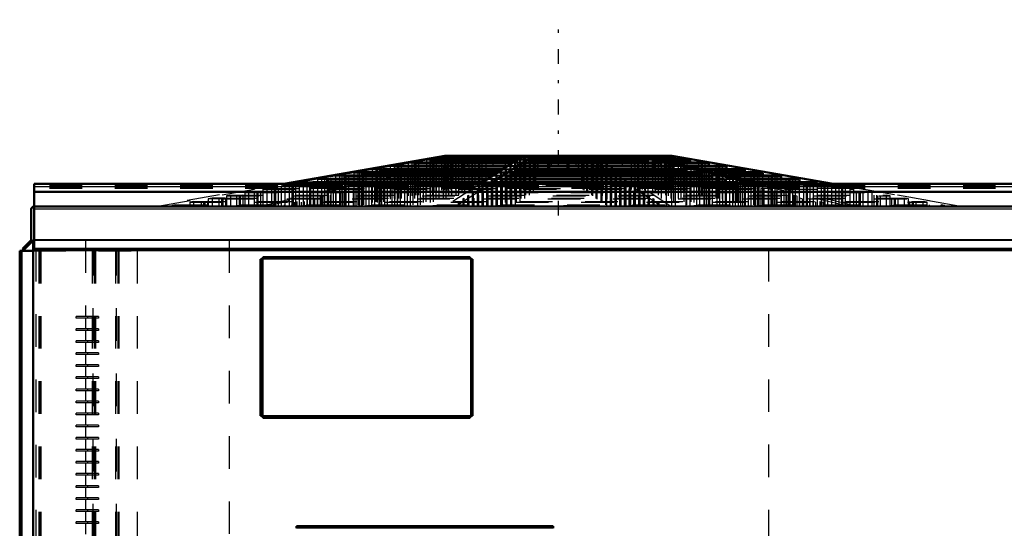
# Model space of a CAD drawing. Header units: inches. Extents: x -30.4 to 30.2, y -6.6 to 60.3.
# Tile 3 of 4: x -30.2 to 0, y 44.7 to 60.3. Entities that reach past the tile are written whole.
import ezdxf

# ---------------------------------------------------------------- set-up
doc = ezdxf.new("R2010")
doc.units = ezdxf.units.IN
doc.header["$MEASUREMENT"] = 0
doc.linetypes.add('Center', pattern=[1.5, 0.45, -0.5, 0.05, -0.5])
doc.linetypes.add('Dashed', pattern=[2, 1, -1])
for name, color, linetype, lineweight in [('AM_0', 7, 'Continuous', 50), ('AM_4', 3, 'Continuous', 25), ('AM_7', 7, 'Center', 25), ('AM_9', 6, 'Dashed', 25)]:
    doc.layers.add(name, color=color, linetype=linetype, lineweight=lineweight)

msp = doc.modelspace()

# ---------------------------------------------------------------- linework, layer by layer
at = {"layer": 'AM_0'}
for p, q in [((-17.147, 56.158), (-22.088, 55.3)), ((-22.007, 55.3), (-17.066, 56.158)), ((-10.189, 56.158), (-17.147, 56.158)), ((-16.824, 56.158), (-16.824, 56.129)), ((-14.74, 56.158), (-16.065, 55.3)), ((-15.762, 55.3), (-14.438, 56.158)), ((-14.373, 56.158), (-14.373, 56.129)), ((-11.439, 56.158), (-11.439, 56.129)), ((-11.262, 56.158), (-7.644, 55.3)), ((-7.423, 55.3), (-11.04, 56.158)), ((-10.355, 56.129), (-10.355, 56.158)), ((-10.189, 56.158), (-5.248, 55.3)), ((-18.489, 55.851), (-18.605, 55.829)), ((-18.489, 55.851), (-15.215, 55.851)), ((-17.96, 55.948), (-18.076, 55.927)), ((-18.076, 55.927), (-18.076, 55.851)), ((-18.076, 55.927), (-15.1, 55.927)), ((-17.96, 55.948), (-15.067, 55.948)), ((-17.41, 56.05), (-17.526, 56.028)), ((-17.526, 56.028), (-17.526, 55.948)), ((-17.526, 56.028), (-14.942, 56.028)), ((-17.41, 56.05), (-14.912, 56.05)), ((-16.98, 56.129), (-17.087, 56.109)), ((-17.087, 56.109), (-14.816, 56.109)), ((-17.087, 56.109), (-17.087, 56.05)), ((-16.98, 56.129), (-14.785, 56.129)), ((-14.819, 55.851), (-14.85, 55.829)), ((-14.819, 55.851), (-10.22, 55.851)), ((-14.678, 55.948), (-14.709, 55.927)), ((-14.709, 55.927), (-10.522, 55.927)), ((-14.709, 55.927), (-14.709, 55.851)), ((-14.678, 55.948), (-10.607, 55.948)), ((-14.53, 56.05), (-14.561, 56.028)), ((-14.561, 56.028), (-10.925, 56.028)), ((-14.561, 56.028), (-14.561, 55.948)), ((-14.53, 56.05), (-11.01, 56.05)), ((-14.415, 56.129), (-14.444, 56.109)), ((-14.444, 56.109), (-11.246, 56.109)), ((-14.444, 56.109), (-14.444, 56.05)), ((-14.415, 56.129), (-11.325, 56.129)), ((-11.246, 56.109), (-11.325, 56.129)), ((-11.246, 56.109), (-11.246, 56.05)), ((-10.925, 56.028), (-11.01, 56.05)), ((-10.925, 56.028), (-10.925, 55.948)), ((-10.915, 56.129), (-10.194, 56.129)), ((-10.818, 56.109), (-10.083, 56.109)), ((-10.522, 55.927), (-10.607, 55.948)), ((-10.567, 56.05), (-9.749, 56.05)), ((-10.522, 55.927), (-10.522, 55.851)), ((-10.477, 56.028), (-9.629, 56.028)), ((-10.135, 55.829), (-10.22, 55.851)), ((-10.083, 56.109), (-10.194, 56.129)), ((-10.139, 55.948), (-9.18, 55.948)), ((-10.083, 56.05), (-10.083, 56.109)), ((-10.049, 55.927), (-9.06, 55.927)), ((-9.629, 56.028), (-9.749, 56.05)), ((-9.727, 55.851), (-8.633, 55.851)), ((-9.629, 55.948), (-9.629, 56.028)), ((-9.06, 55.927), (-9.18, 55.948)), ((-9.06, 55.851), (-9.06, 55.927)), ((-8.513, 55.829), (-8.633, 55.851)), ((-20.105, 55.552), (-20.221, 55.531)), ((-20.105, 55.552), (-15.675, 55.552)), ((-19.566, 55.652), (-19.682, 55.63)), ((-19.682, 55.63), (-19.682, 55.552)), ((-19.682, 55.63), (-15.557, 55.63)), ((-19.566, 55.652), (-15.524, 55.652)), ((-19.027, 55.751), (-19.144, 55.73)), ((-19.144, 55.73), (-19.144, 55.652)), ((-19.144, 55.73), (-15.403, 55.73)), ((-19.027, 55.751), (-15.369, 55.751)), ((-18.605, 55.829), (-18.605, 55.751)), ((-18.605, 55.829), (-15.248, 55.829)), ((-15.253, 55.552), (-15.284, 55.531)), ((-15.253, 55.552), (-9.037, 55.552)), ((-15.108, 55.652), (-15.139, 55.63)), ((-15.139, 55.63), (-9.346, 55.63)), ((-15.139, 55.63), (-15.139, 55.552)), ((-15.108, 55.652), (-9.431, 55.652)), ((-14.964, 55.751), (-14.995, 55.73)), ((-14.995, 55.73), (-9.74, 55.73)), ((-14.995, 55.73), (-14.995, 55.652)), ((-14.964, 55.751), (-9.826, 55.751)), ((-14.85, 55.829), (-10.135, 55.829)), ((-14.85, 55.829), (-14.85, 55.751)), ((-10.135, 55.829), (-10.135, 55.751)), ((-9.74, 55.73), (-9.826, 55.751)), ((-9.74, 55.73), (-9.74, 55.652)), ((-9.637, 55.829), (-8.513, 55.829)), ((-9.346, 55.63), (-9.431, 55.652)), ((-9.346, 55.63), (-9.346, 55.552)), ((-9.295, 55.751), (-8.076, 55.751)), ((-9.217, 55.73), (-7.955, 55.73)), ((-8.952, 55.531), (-9.037, 55.552)), ((-8.889, 55.652), (-7.518, 55.652)), ((-8.798, 55.63), (-7.398, 55.63)), ((-8.513, 55.751), (-8.513, 55.829)), ((-8.469, 55.552), (-6.96, 55.552)), ((-7.955, 55.73), (-8.076, 55.751)), ((-7.955, 55.652), (-7.955, 55.73)), ((-7.398, 55.63), (-7.518, 55.652)), ((-7.398, 55.552), (-7.398, 55.63)), ((-6.84, 55.531), (-6.96, 55.552)), ((29.735, 55.3), (-29.735, 55.3)), ((-29.735, 55.3), (-29.735, 53.271)), ((-21.182, 55.353), (-21.298, 55.332)), ((-21.298, 55.332), (-21.298, 55.3)), ((-21.298, 55.332), (-16.017, 55.332)), ((-21.182, 55.353), (-15.984, 55.353)), ((-20.644, 55.453), (-20.76, 55.431)), ((-20.76, 55.431), (-20.76, 55.353)), ((-20.76, 55.431), (-15.863, 55.431)), ((-20.644, 55.453), (-15.83, 55.453)), ((-20.221, 55.531), (-20.221, 55.453)), ((-20.221, 55.531), (-15.709, 55.531)), ((-15.541, 55.353), (-15.572, 55.332)), ((-15.572, 55.332), (-8.163, 55.332)), ((-15.572, 55.332), (-15.572, 55.3)), ((-15.541, 55.353), (-8.248, 55.353)), ((-15.397, 55.453), (-15.428, 55.431)), ((-15.428, 55.431), (-8.557, 55.431)), ((-15.428, 55.431), (-15.428, 55.353)), ((-15.397, 55.453), (-8.642, 55.453)), ((-15.284, 55.531), (-8.952, 55.531)), ((-15.284, 55.531), (-15.284, 55.453)), ((-8.952, 55.531), (-8.952, 55.453)), ((-8.557, 55.431), (-8.642, 55.453)), ((-8.557, 55.431), (-8.557, 55.353)), ((-8.379, 55.531), (-6.84, 55.531)), ((-8.163, 55.332), (-8.248, 55.353)), ((-8.163, 55.332), (-8.163, 55.3)), ((-8.049, 55.453), (-6.402, 55.453)), ((-7.959, 55.431), (-6.282, 55.431)), ((-7.63, 55.353), (-5.845, 55.353)), ((-7.54, 55.332), (-5.725, 55.332)), ((-6.84, 55.453), (-6.84, 55.531)), ((-6.282, 55.431), (-6.402, 55.453)), ((-6.282, 55.353), (-6.282, 55.431)), ((-5.725, 55.332), (-5.845, 55.353)), ((-5.725, 55.3), (-5.725, 55.332)), ((29.735, 55.05), (-29.735, 55.05)), ((-29.828, 54.52), (-29.828, 53.587)), ((-29.764, 54.6), (29.764, 54.6)), ((-29.764, 54.6), (-29.764, 54.598)), ((-29.837, 53.563), (-30.096, 53.304)), ((-30.064, 53.271), (-29.762, 53.573)), ((-29.764, 53.572), (-29.764, 4.492)), ((-29.762, 53.573), (-29.735, 53.573)), ((-30.181, 53.25), (-30.181, 28.425)), ((-30.181, 53.25), (-29.764, 53.25)), ((-30.147, 53.25), (-30.147, 28.425)), ((-30.096, 53.304), (-30.064, 53.271)), ((29.735, 53.304), (-29.735, 53.304)), ((29.735, 53.271), (-29.735, 53.271)), ((-22.733, 52.986), (-22.8, 52.986)), ((-22.8, 52.986), (-22.8, 48.194)), ((-22.766, 52.986), (-22.766, 48.194)), ((-16.368, 53.054), (-22.732, 53.054)), ((-22.732, 53.054), (-22.732, 52.986)), ((-16.368, 53.02), (-22.732, 53.02)), ((-16.368, 53.054), (-16.368, 52.986)), ((-16.3, 52.986), (-16.367, 52.986)), ((-16.334, 52.986), (-16.334, 48.194)), ((-16.3, 52.986), (-16.3, 48.194)), ((-22.733, 48.194), (-22.8, 48.194)), ((-22.732, 48.127), (-22.732, 48.194)), ((-16.368, 48.161), (-22.732, 48.161)), ((-16.368, 48.127), (-22.732, 48.127)), ((-16.368, 48.127), (-16.368, 48.194)), ((-16.3, 48.194), (-16.367, 48.194)), ((-21.692, 44.748), (-21.692, 44.815)), ((-13.828, 44.815), (-21.692, 44.815)), ((-13.828, 44.781), (-21.692, 44.781)), ((-13.828, 44.748), (-13.828, 44.815))]:
    msp.add_line(p, q, dxfattribs=at)
for centre, radius, start, end in [((-29.747, 54.52), 0.08, 90, 180), ((-29.861, 53.587), 0.034, 315, 0)]:
    msp.add_arc(centre, radius, start, end, dxfattribs=at)
at = {"layer": 'AM_4'}
for p, q in [((29.735, 55.21), (-29.735, 55.21)), ((29.735, 54.52), (-29.735, 54.52)), ((29.735, 53.587), (-29.735, 53.587)), ((29.735, 53.563), (-29.735, 53.563)), ((-30.113, 53.25), (-30.113, 28.425)), ((-22.733, 52.986), (-22.733, 48.194)), ((-16.368, 52.987), (-22.732, 52.987)), ((-16.367, 52.986), (-16.367, 48.194)), ((-16.368, 48.194), (-22.732, 48.194)), ((-13.828, 44.748), (-21.692, 44.748))]:
    msp.add_line(p, q, dxfattribs=at)
at = {"layer": 'AM_7'}
msp.add_line((-13.668, 54.327), (-13.668, 60.326), dxfattribs=at)
at = {"layer": 'AM_9'}
for p, q in [((-22.794, 54.617), (-16.296, 56.158)), ((-16.074, 56.158), (-22.572, 54.617)), ((-16.98, 56.158), (-16.98, 54.6)), ((-16.905, 56.158), (-16.905, 54.6)), ((-16.633, 55.66), (-16.633, 56.158)), ((-16.609, 55.66), (-16.609, 56.158)), ((-16.572, 55.66), (-16.572, 56.158)), ((-16.549, 55.66), (-16.549, 56.158)), ((-16.46, 56.158), (-16.46, 55.818)), ((-16.118, 56.158), (-16.118, 54.6)), ((-16.085, 55.818), (-16.085, 56.158)), ((-15.897, 56.158), (-15.897, 54.6)), ((-15.665, 55.818), (-15.665, 56.158)), ((-15.29, 55.818), (-15.29, 56.158)), ((-14.982, 55.66), (-14.982, 56.158)), ((-14.971, 55.66), (-14.971, 56.158)), ((-14.922, 55.66), (-14.922, 56.158)), ((-14.912, 55.66), (-14.912, 56.158)), ((-14.676, 56.158), (-14.676, 54.6)), ((-14.401, 55.66), (-14.401, 56.158)), ((-14.386, 55.66), (-14.386, 56.158)), ((-14.298, 55.66), (-14.298, 56.158)), ((-14.285, 55.66), (-14.285, 56.158)), ((-13.993, 55.66), (-13.993, 56.158)), ((-13.978, 55.66), (-13.978, 56.158)), ((-13.947, 55.66), (-13.947, 56.158)), ((-13.935, 55.66), (-13.935, 56.158)), ((-13.875, 55.818), (-13.875, 56.158)), ((-13.401, 55.66), (-13.401, 56.158)), ((-13.389, 55.66), (-13.389, 56.158)), ((-13.358, 55.66), (-13.358, 56.158)), ((-13.343, 55.66), (-13.343, 56.158)), ((-13.125, 55.818), (-13.125, 56.158)), ((-13.051, 55.66), (-13.051, 56.158)), ((-13.038, 55.66), (-13.038, 56.158)), ((-12.963, 56.158), (-12.963, 54.6)), ((-12.95, 55.66), (-12.95, 56.158)), ((-12.935, 55.66), (-12.935, 56.158)), ((-10.519, 54.617), (-12.898, 56.158)), ((-12.66, 56.158), (-12.66, 54.6)), ((-12.596, 56.158), (-10.217, 54.617)), ((-12.424, 55.66), (-12.424, 56.158)), ((-12.414, 55.66), (-12.414, 56.158)), ((-12.365, 55.66), (-12.365, 56.158)), ((-12.354, 55.66), (-12.354, 56.158)), ((-11.71, 56.158), (-11.71, 55.818)), ((-11.335, 55.818), (-11.335, 56.158)), ((-11.218, 56.158), (-11.218, 54.6)), ((-10.915, 55.818), (-10.915, 56.158)), ((-10.787, 55.66), (-10.787, 56.158)), ((-10.764, 55.66), (-10.764, 56.158)), ((-10.727, 55.66), (-10.727, 56.158)), ((-10.703, 55.66), (-10.703, 56.158)), ((-10.54, 55.818), (-10.54, 56.158)), ((-10.512, 56.158), (-10.512, 54.6)), ((-10.431, 56.158), (-10.431, 54.6)), ((-1.394, 54.617), (-10.27, 56.158)), ((-18.703, 55.851), (-18.823, 55.829)), ((-18.703, 55.851), (-18.703, 54.6)), ((-18.489, 55.851), (-18.703, 55.851)), ((-18.686, 55.829), (-18.57, 55.851)), ((-18.57, 55.851), (-18.57, 54.6)), ((-18.489, 55.851), (-18.489, 54.6)), ((-18.156, 55.948), (-18.276, 55.927)), ((-18.276, 55.927), (-18.276, 54.6)), ((-18.076, 55.927), (-18.276, 55.927)), ((-18.157, 55.927), (-18.041, 55.948)), ((-18.157, 55.927), (-18.157, 54.6)), ((-18.156, 55.948), (-18.156, 54.6)), ((-17.96, 55.948), (-18.156, 55.948)), ((-18.076, 55.851), (-18.076, 54.6)), ((-18.041, 55.948), (-18.041, 54.6)), ((-17.96, 55.948), (-17.96, 54.6)), ((-17.587, 56.05), (-17.707, 56.028)), ((-17.526, 56.028), (-17.707, 56.028)), ((-17.707, 56.028), (-17.707, 54.6)), ((-17.607, 56.028), (-17.491, 56.05)), ((-17.607, 56.028), (-17.607, 54.6)), ((-17.587, 56.05), (-17.587, 54.6)), ((-17.41, 56.05), (-17.587, 56.05)), ((-17.526, 55.948), (-17.526, 54.6)), ((-17.491, 56.05), (-17.491, 54.6)), ((-17.41, 56.05), (-17.41, 54.6)), ((-17.337, 55.851), (-17.337, 54.6)), ((-17.142, 56.129), (-17.253, 56.109)), ((-17.253, 56.109), (-17.253, 54.6)), ((-17.087, 56.109), (-17.253, 56.109)), ((-17.168, 56.109), (-17.061, 56.129)), ((-17.168, 56.109), (-17.168, 54.6)), ((-17.142, 56.129), (-17.142, 54.6)), ((-16.98, 56.129), (-17.142, 56.129)), ((-17.116, 55.851), (-17.116, 54.6)), ((-17.087, 56.05), (-17.087, 54.6)), ((-17.061, 56.129), (-17.061, 54.6)), ((-17.035, 55.927), (-17.035, 54.6)), ((-16.98, 56.129), (-16.98, 54.6)), ((-16.95, 55.948), (-16.95, 54.6)), ((-16.824, 56.129), (-16.824, 54.6)), ((-16.814, 55.927), (-16.814, 54.6)), ((-16.729, 55.948), (-16.729, 54.6)), ((-16.633, 56.028), (-16.633, 54.6)), ((-16.548, 56.05), (-16.548, 54.6)), ((-16.411, 56.028), (-16.411, 54.6)), ((-16.326, 56.05), (-16.326, 54.6)), ((-16.311, 56.109), (-16.311, 54.6)), ((-16.233, 56.129), (-16.233, 54.6)), ((-16.09, 56.109), (-16.09, 54.6)), ((-16.011, 56.129), (-16.011, 54.6)), ((-14.819, 55.851), (-15.215, 55.851)), ((-15.153, 55.829), (-15.122, 55.851)), ((-15.122, 55.851), (-15.122, 54.6)), ((-14.709, 55.927), (-15.1, 55.927)), ((-14.678, 55.948), (-15.067, 55.948)), ((-15.011, 55.927), (-14.98, 55.948)), ((-15.011, 55.927), (-15.011, 54.6)), ((-14.98, 55.948), (-14.98, 54.6)), ((-14.561, 56.028), (-14.942, 56.028)), ((-14.53, 56.05), (-14.912, 56.05)), ((-14.864, 56.028), (-14.833, 56.05)), ((-14.864, 56.028), (-14.864, 54.6)), ((-14.833, 56.05), (-14.833, 54.6)), ((-14.819, 55.851), (-14.819, 54.6)), ((-14.444, 56.109), (-14.816, 56.109)), ((-14.415, 56.129), (-14.785, 56.129)), ((-14.746, 56.109), (-14.717, 56.129)), ((-14.746, 56.109), (-14.746, 54.6)), ((-14.717, 56.129), (-14.717, 54.6)), ((-14.709, 55.851), (-14.709, 54.6)), ((-14.678, 55.948), (-14.678, 54.6)), ((-14.561, 55.948), (-14.561, 54.6)), ((-14.53, 56.05), (-14.53, 54.6)), ((-14.444, 56.05), (-14.444, 54.6)), ((-14.415, 56.129), (-14.415, 54.6)), ((-14.373, 56.129), (-14.373, 54.6)), ((-12.921, 56.129), (-12.921, 54.6)), ((-12.892, 56.109), (-12.892, 54.6)), ((-12.806, 56.05), (-12.806, 54.6)), ((-12.775, 56.028), (-12.775, 54.6)), ((-12.658, 55.948), (-12.658, 54.6)), ((-12.627, 55.927), (-12.627, 54.6)), ((-12.619, 56.129), (-12.619, 54.6)), ((-12.59, 56.109), (-12.59, 54.6)), ((-12.517, 55.851), (-12.517, 54.6)), ((-12.503, 56.05), (-12.503, 54.6)), ((-12.472, 56.028), (-12.472, 54.6)), ((-12.356, 55.948), (-12.356, 54.6)), ((-12.325, 55.927), (-12.325, 54.6)), ((-12.214, 55.851), (-12.214, 54.6)), ((-11.439, 56.129), (-11.439, 54.6)), ((-10.915, 56.129), (-11.325, 56.129)), ((-11.325, 56.129), (-11.325, 54.6)), ((-11.246, 56.05), (-11.246, 54.6)), ((-10.818, 56.109), (-11.233, 56.109)), ((-11.103, 56.129), (-11.103, 54.6)), ((-11.103, 56.129), (-11.025, 56.109)), ((-11.025, 56.109), (-11.025, 54.6)), ((-10.567, 56.05), (-11.01, 56.05)), ((-11.01, 56.05), (-11.01, 54.6)), ((-10.925, 55.948), (-10.925, 54.6)), ((-10.477, 56.028), (-10.91, 56.028)), ((-10.788, 56.05), (-10.788, 54.6)), ((-10.788, 56.05), (-10.703, 56.028)), ((-10.703, 56.028), (-10.703, 54.6)), ((-10.139, 55.948), (-10.607, 55.948)), ((-10.607, 55.948), (-10.607, 54.6)), ((-10.522, 55.851), (-10.522, 54.6)), ((-10.049, 55.927), (-10.508, 55.927)), ((-10.386, 55.948), (-10.386, 54.6)), ((-10.386, 55.948), (-10.301, 55.927)), ((-10.356, 56.129), (-10.356, 54.6)), ((-10.355, 54.6), (-10.355, 56.129)), ((-10.301, 55.927), (-10.301, 54.6)), ((-10.275, 56.129), (-10.275, 54.6)), ((-10.249, 56.109), (-10.249, 54.6)), ((-10.22, 55.851), (-9.727, 55.851)), ((-10.22, 55.851), (-10.22, 54.6)), ((-10.194, 54.6), (-10.194, 56.129)), ((-10.168, 56.109), (-10.168, 54.6)), ((-10.083, 54.6), (-10.083, 56.05)), ((-9.999, 55.851), (-9.999, 54.6)), ((-9.999, 55.851), (-9.914, 55.829)), ((-9.926, 56.05), (-9.926, 54.6)), ((-9.845, 56.05), (-9.845, 54.6)), ((-9.81, 56.028), (-9.81, 54.6)), ((-9.749, 54.6), (-9.749, 56.05)), ((-9.729, 56.028), (-9.729, 54.6)), ((-9.629, 54.6), (-9.629, 55.948)), ((-9.376, 55.948), (-9.376, 54.6)), ((-9.295, 55.948), (-9.295, 54.6)), ((-9.26, 55.927), (-9.26, 54.6)), ((-9.18, 54.6), (-9.18, 55.948)), ((-9.179, 55.927), (-9.179, 54.6)), ((-9.06, 54.6), (-9.06, 55.851)), ((-8.847, 55.851), (-8.847, 54.6)), ((-8.766, 55.851), (-8.766, 54.6)), ((-8.633, 54.6), (-8.633, 55.851)), ((-20.376, 55.552), (-20.496, 55.531)), ((-20.376, 55.552), (-20.376, 54.6)), ((-20.105, 55.552), (-20.376, 55.552)), ((-20.302, 55.531), (-20.186, 55.552)), ((-20.186, 55.552), (-20.186, 54.6)), ((-20.105, 55.552), (-20.105, 54.6)), ((-19.818, 55.652), (-19.938, 55.63)), ((-19.682, 55.63), (-19.938, 55.63)), ((-19.938, 55.63), (-19.938, 54.6)), ((-19.818, 55.652), (-19.818, 54.6)), ((-19.566, 55.652), (-19.818, 55.652)), ((-19.763, 55.63), (-19.647, 55.652)), ((-19.763, 55.63), (-19.763, 54.6)), ((-19.682, 55.552), (-19.682, 54.6)), ((-19.647, 55.652), (-19.647, 54.6)), ((-19.566, 55.652), (-19.566, 54.6)), ((-19.26, 55.751), (-19.381, 55.73)), ((-19.144, 55.73), (-19.381, 55.73)), ((-19.381, 55.73), (-19.381, 54.6)), ((-19.26, 55.751), (-19.26, 54.6)), ((-19.027, 55.751), (-19.26, 55.751)), ((-19.225, 55.73), (-19.108, 55.751)), ((-19.225, 55.73), (-19.225, 54.6)), ((-19.144, 55.652), (-19.144, 54.6)), ((-19.108, 55.751), (-19.108, 54.6)), ((-19.027, 55.751), (-19.027, 54.6)), ((-18.605, 55.829), (-18.823, 55.829)), ((-18.823, 55.829), (-18.823, 54.6)), ((-18.686, 55.829), (-18.686, 54.6)), ((-18.605, 55.751), (-18.605, 54.6)), ((-18.521, 55.552), (-18.521, 54.6)), ((-18.299, 55.552), (-18.299, 54.6)), ((-18.211, 55.63), (-18.211, 54.6)), ((-18.126, 55.652), (-18.126, 54.6)), ((-17.99, 55.63), (-17.99, 54.6)), ((-17.905, 55.652), (-17.905, 54.6)), ((-17.817, 55.73), (-17.817, 54.6)), ((-17.731, 55.751), (-17.731, 54.6)), ((-17.596, 55.73), (-17.596, 54.6)), ((-17.51, 55.751), (-17.51, 54.6)), ((-17.422, 55.829), (-17.422, 54.6)), ((-17.201, 55.829), (-17.201, 54.6)), ((-16.633, 55.66), (-13.935, 55.66)), ((-16.46, 55.818), (-15.29, 55.818)), ((-15.253, 55.552), (-15.675, 55.552)), ((-15.586, 55.531), (-15.555, 55.552)), ((-15.139, 55.63), (-15.557, 55.63)), ((-15.555, 55.552), (-15.555, 54.6)), ((-15.108, 55.652), (-15.524, 55.652)), ((-15.441, 55.63), (-15.41, 55.652)), ((-15.441, 55.63), (-15.441, 54.6)), ((-15.41, 55.652), (-15.41, 54.6)), ((-14.995, 55.73), (-15.403, 55.73)), ((-14.964, 55.751), (-15.369, 55.751)), ((-15.297, 55.73), (-15.266, 55.751)), ((-15.297, 55.73), (-15.297, 54.6)), ((-15.266, 55.751), (-15.266, 54.6)), ((-15.253, 55.552), (-15.253, 54.6)), ((-14.85, 55.829), (-15.248, 55.829)), ((-15.153, 55.829), (-15.153, 54.6)), ((-15.139, 55.552), (-15.139, 54.6)), ((-15.108, 55.652), (-15.108, 54.6)), ((-14.995, 55.652), (-14.995, 54.6)), ((-14.964, 55.751), (-14.964, 54.6)), ((-14.85, 55.751), (-14.85, 54.6)), ((-13.875, 55.818), (-13.125, 55.818)), ((-13.401, 55.66), (-10.703, 55.66)), ((-12.486, 55.829), (-12.486, 54.6)), ((-12.372, 55.751), (-12.372, 54.6)), ((-12.341, 55.73), (-12.341, 54.6)), ((-12.228, 55.652), (-12.228, 54.6)), ((-12.197, 55.63), (-12.197, 54.6)), ((-12.183, 55.829), (-12.183, 54.6)), ((-12.083, 55.552), (-12.083, 54.6)), ((-12.07, 55.751), (-12.07, 54.6)), ((-12.039, 55.73), (-12.039, 54.6)), ((-11.926, 55.652), (-11.926, 54.6)), ((-11.895, 55.63), (-11.895, 54.6)), ((-11.781, 55.552), (-11.781, 54.6)), ((-11.71, 55.818), (-10.54, 55.818)), ((-10.135, 55.751), (-10.135, 54.6)), ((-9.637, 55.829), (-10.125, 55.829)), ((-9.914, 55.829), (-9.914, 54.6)), ((-9.826, 55.751), (-9.295, 55.751)), ((-9.826, 55.751), (-9.826, 54.6)), ((-9.74, 55.652), (-9.74, 54.6)), ((-9.217, 55.73), (-9.737, 55.73)), ((-9.605, 55.751), (-9.605, 54.6)), ((-9.605, 55.751), (-9.519, 55.73)), ((-9.519, 55.73), (-9.519, 54.6)), ((-8.889, 55.652), (-9.431, 55.652)), ((-9.431, 55.652), (-9.431, 54.6)), ((-9.346, 55.552), (-9.346, 54.6)), ((-8.798, 55.63), (-9.342, 55.63)), ((-9.21, 55.652), (-9.21, 54.6)), ((-9.21, 55.652), (-9.125, 55.63)), ((-9.125, 55.63), (-9.125, 54.6)), ((-8.469, 55.552), (-9.037, 55.552)), ((-9.037, 55.552), (-9.037, 54.6)), ((-8.815, 55.552), (-8.815, 54.6)), ((-8.815, 55.552), (-8.73, 55.531)), ((-8.731, 55.829), (-8.731, 54.6)), ((-8.65, 55.829), (-8.65, 54.6)), ((-8.513, 54.6), (-8.513, 55.751)), ((-8.309, 55.751), (-8.309, 54.6)), ((-8.228, 55.751), (-8.228, 54.6)), ((-8.192, 55.73), (-8.192, 54.6)), ((-8.111, 55.73), (-8.111, 54.6)), ((-8.076, 54.6), (-8.076, 55.751)), ((-7.955, 54.6), (-7.955, 55.652)), ((-7.77, 55.652), (-7.77, 54.6)), ((-7.689, 55.652), (-7.689, 54.6)), ((-7.654, 55.63), (-7.654, 54.6)), ((-7.573, 55.63), (-7.573, 54.6)), ((-7.518, 54.6), (-7.518, 55.652)), ((-7.398, 54.6), (-7.398, 55.552)), ((-7.231, 55.552), (-7.231, 54.6)), ((-7.15, 55.552), (-7.15, 54.6)), ((-6.96, 54.6), (-6.96, 55.552)), ((29.735, 55.25), (-29.735, 55.25)), ((-22.088, 55.3), (-26.023, 54.617)), ((-25.942, 54.617), (-22.007, 55.3)), ((-22.049, 55.254), (-22.169, 55.232)), ((-22.169, 55.232), (-22.169, 54.6)), ((-22.169, 55.232), (-5.167, 55.232)), ((-22.049, 55.254), (-22.049, 54.6)), ((-22.049, 55.254), (-7.853, 55.254)), ((-21.918, 55.232), (-21.803, 55.254)), ((-21.918, 55.232), (-21.918, 54.6)), ((-21.722, 55.254), (-21.837, 55.232)), ((-21.837, 55.232), (-21.837, 54.6)), ((-21.803, 55.254), (-21.803, 54.6)), ((-21.722, 55.254), (-21.722, 54.6)), ((-21.491, 55.353), (-21.611, 55.332)), ((-21.298, 55.332), (-21.611, 55.332)), ((-21.611, 55.332), (-21.611, 54.6)), ((-21.491, 55.353), (-21.491, 54.6)), ((-21.182, 55.353), (-21.491, 55.353)), ((-21.379, 55.332), (-21.263, 55.353)), ((-21.379, 55.332), (-21.379, 54.6)), ((-21.298, 55.3), (-21.298, 54.6)), ((-21.263, 55.353), (-21.263, 54.6)), ((-21.182, 55.353), (-21.182, 54.6)), ((-20.934, 55.453), (-21.054, 55.431)), ((-20.769, 55.431), (-21.054, 55.431)), ((-21.054, 55.431), (-21.054, 54.6)), ((-20.934, 55.453), (-20.934, 54.6)), ((-20.65, 55.453), (-20.934, 55.453)), ((-20.841, 55.431), (-20.725, 55.453)), ((-20.841, 55.431), (-20.841, 54.6)), ((-20.76, 55.353), (-20.76, 54.6)), ((-20.725, 55.453), (-20.725, 54.6)), ((-20.644, 55.453), (-20.644, 54.6)), ((-20.221, 55.531), (-20.496, 55.531)), ((-20.496, 55.531), (-20.496, 54.6)), ((-20.302, 55.531), (-20.302, 54.6)), ((-20.221, 55.453), (-20.221, 54.6)), ((-19.789, 55.232), (-19.789, 54.6)), ((-19.704, 55.254), (-19.704, 54.6)), ((-19.567, 55.232), (-19.567, 54.6)), ((-19.483, 55.254), (-19.483, 54.6)), ((-19.394, 55.332), (-19.394, 54.6)), ((-19.309, 55.353), (-19.309, 54.6)), ((-19.173, 55.332), (-19.173, 54.6)), ((-19.088, 55.353), (-19.088, 54.6)), ((-19, 55.431), (-19, 54.6)), ((-18.915, 55.453), (-18.915, 54.6)), ((-18.779, 55.431), (-18.779, 54.6)), ((-18.694, 55.453), (-18.694, 54.6)), ((-18.606, 55.531), (-18.606, 54.6)), ((-18.384, 55.531), (-18.384, 54.6)), ((-16.065, 55.3), (-17.119, 54.617)), ((-16.817, 54.617), (-15.762, 55.3)), ((-16.019, 55.232), (-15.988, 55.254)), ((-16.019, 55.232), (-16.019, 54.6)), ((-15.572, 55.332), (-16.017, 55.332)), ((-15.988, 55.254), (-15.988, 54.6)), ((-15.541, 55.353), (-15.984, 55.353)), ((-15.875, 55.332), (-15.844, 55.353)), ((-15.875, 55.332), (-15.875, 54.6)), ((-15.428, 55.431), (-15.863, 55.431)), ((-15.844, 55.353), (-15.844, 54.6)), ((-15.397, 55.453), (-15.83, 55.453)), ((-15.73, 55.431), (-15.699, 55.453)), ((-15.73, 55.431), (-15.73, 54.6)), ((-15.686, 55.254), (-15.717, 55.232)), ((-15.717, 55.232), (-15.717, 54.6)), ((-15.284, 55.531), (-15.709, 55.531)), ((-15.699, 55.453), (-15.699, 54.6)), ((-15.686, 55.254), (-15.686, 54.6)), ((-15.586, 55.531), (-15.586, 54.6)), ((-15.572, 55.3), (-15.572, 54.6)), ((-15.541, 55.353), (-15.541, 54.6)), ((-15.428, 55.353), (-15.428, 54.6)), ((-15.397, 55.453), (-15.397, 54.6)), ((-15.284, 55.453), (-15.284, 54.6)), ((-12.052, 55.531), (-12.052, 54.6)), ((-11.939, 55.453), (-11.939, 54.6)), ((-11.908, 55.431), (-11.908, 54.6)), ((-11.795, 55.353), (-11.795, 54.6)), ((-11.764, 55.332), (-11.764, 54.6)), ((-11.75, 55.531), (-11.75, 54.6)), ((-11.65, 55.254), (-11.65, 54.6)), ((-11.637, 55.453), (-11.637, 54.6)), ((-11.619, 55.232), (-11.619, 54.6)), ((-11.606, 55.431), (-11.606, 54.6)), ((-11.492, 55.353), (-11.492, 54.6)), ((-11.461, 55.332), (-11.461, 54.6)), ((-11.348, 55.254), (-11.348, 54.6)), ((-11.317, 55.232), (-11.317, 54.6)), ((-8.952, 55.453), (-8.952, 54.6)), ((-8.379, 55.531), (-8.942, 55.531)), ((-8.73, 55.531), (-8.73, 54.6)), ((-8.642, 55.453), (-8.642, 54.6)), ((-8.629, 55.453), (-8.049, 55.453)), ((-8.557, 55.353), (-8.557, 54.6)), ((-7.959, 55.431), (-8.543, 55.431)), ((-8.421, 55.453), (-8.421, 54.6)), ((-8.421, 55.453), (-8.336, 55.431)), ((-8.336, 55.431), (-8.336, 54.6)), ((-7.63, 55.353), (-8.248, 55.353)), ((-8.248, 55.353), (-8.248, 54.6)), ((-8.163, 55.3), (-8.163, 54.6)), ((-7.54, 55.332), (-8.148, 55.332)), ((-8.027, 55.353), (-8.027, 54.6)), ((-8.027, 55.353), (-7.942, 55.332)), ((-7.942, 55.332), (-7.942, 54.6)), ((-7.853, 55.254), (-7.853, 54.6)), ((-7.769, 55.232), (-7.853, 55.254)), ((-5.287, 55.254), (-7.838, 55.254)), ((-7.769, 55.232), (-7.769, 54.6)), ((-7.644, 55.3), (-4.764, 54.617)), ((-7.632, 55.254), (-7.632, 54.6)), ((-7.632, 55.254), (-7.547, 55.232)), ((-7.547, 55.232), (-7.547, 54.6)), ((-4.542, 54.617), (-7.423, 55.3)), ((-7.115, 55.531), (-7.115, 54.6)), ((-7.034, 55.531), (-7.034, 54.6)), ((-6.84, 54.6), (-6.84, 55.453)), ((-6.692, 55.453), (-6.692, 54.6)), ((-6.611, 55.453), (-6.611, 54.6)), ((-6.576, 55.431), (-6.576, 54.6)), ((-6.495, 55.431), (-6.495, 54.6)), ((-6.402, 54.6), (-6.402, 55.453)), ((-6.282, 54.6), (-6.282, 55.353)), ((-6.154, 55.353), (-6.154, 54.6)), ((-6.073, 55.353), (-6.073, 54.6)), ((-6.038, 55.332), (-6.038, 54.6)), ((-5.957, 55.332), (-5.957, 54.6)), ((-5.845, 54.6), (-5.845, 55.353)), ((-5.725, 54.6), (-5.725, 55.3)), ((-5.614, 55.254), (-5.614, 54.6)), ((-5.533, 55.254), (-5.533, 54.6)), ((-5.499, 55.232), (-5.499, 54.6)), ((-5.418, 55.232), (-5.418, 54.6)), ((-5.287, 54.6), (-5.287, 55.254)), ((-5.167, 55.232), (-5.287, 55.254)), ((-5.248, 55.3), (-1.313, 54.617)), ((-5.167, 54.6), (-5.167, 55.232)), ((29.735, 55.2), (-29.735, 55.2)), ((29.735, 55.16), (-29.735, 55.16)), ((-23.722, 54.955), (-23.842, 54.934)), ((-23.842, 54.934), (-23.842, 54.6)), ((-23.842, 54.934), (-3.494, 54.934)), ((-23.722, 54.955), (-23.722, 54.6)), ((-23.722, 54.955), (-3.614, 54.955)), ((-23.535, 54.934), (-23.419, 54.955)), ((-23.535, 54.934), (-23.535, 54.6)), ((-23.338, 54.955), (-23.454, 54.934)), ((-23.454, 54.934), (-23.454, 54.6)), ((-23.419, 54.955), (-23.419, 54.6)), ((-23.338, 54.955), (-23.338, 54.6)), ((-23.164, 55.055), (-23.284, 55.033)), ((-23.284, 55.033), (-23.284, 54.6)), ((-23.284, 55.033), (-4.052, 55.033)), ((-23.164, 55.055), (-23.164, 54.6)), ((-23.164, 55.055), (-4.172, 55.055)), ((-22.996, 55.033), (-22.88, 55.055)), ((-22.996, 55.033), (-22.996, 54.6)), ((-22.799, 55.055), (-22.915, 55.033)), ((-22.915, 55.033), (-22.915, 54.6)), ((-22.88, 55.055), (-22.88, 54.6)), ((-22.799, 55.055), (-22.799, 54.6)), ((-22.607, 55.154), (-22.727, 55.133)), ((-22.727, 55.133), (-22.727, 54.6)), ((-22.727, 55.133), (-4.609, 55.133)), ((-22.607, 55.154), (-22.607, 54.6)), ((-22.607, 55.154), (-7.459, 55.154)), ((-22.458, 55.133), (-22.342, 55.154)), ((-22.458, 55.133), (-22.458, 54.6)), ((-22.261, 55.154), (-22.377, 55.133)), ((-22.377, 55.133), (-22.377, 54.6)), ((-22.342, 55.154), (-22.342, 54.6)), ((-22.261, 55.154), (-22.261, 54.6)), ((-20.972, 54.934), (-20.972, 54.6)), ((-20.887, 54.955), (-20.887, 54.6)), ((-20.751, 54.934), (-20.751, 54.6)), ((-20.666, 54.955), (-20.666, 54.6)), ((-20.577, 55.033), (-20.577, 54.6)), ((-20.492, 55.055), (-20.492, 54.6)), ((-20.356, 55.033), (-20.356, 54.6)), ((-20.271, 55.055), (-20.271, 54.6)), ((-20.183, 55.133), (-20.183, 54.6)), ((-20.099, 55.154), (-20.099, 54.6)), ((-19.962, 55.133), (-19.962, 54.6)), ((-19.877, 55.154), (-19.877, 54.6)), ((-16.452, 54.934), (-16.421, 54.955)), ((-16.452, 54.934), (-16.452, 54.6)), ((-16.421, 54.955), (-16.421, 54.6)), ((-16.308, 55.033), (-16.277, 55.055)), ((-16.308, 55.033), (-16.308, 54.6)), ((-16.277, 55.055), (-16.277, 54.6)), ((-16.163, 55.133), (-16.132, 55.154)), ((-16.163, 55.133), (-16.163, 54.6)), ((-16.119, 54.955), (-16.15, 54.934)), ((-16.15, 54.934), (-16.15, 54.6)), ((-16.132, 55.154), (-16.132, 54.6)), ((-16.119, 54.955), (-16.119, 54.6)), ((-15.974, 55.055), (-16.005, 55.033)), ((-16.005, 55.033), (-16.005, 54.6)), ((-15.974, 55.055), (-15.974, 54.6)), ((-15.83, 55.154), (-15.861, 55.133)), ((-15.861, 55.133), (-15.861, 54.6)), ((-15.83, 55.154), (-15.83, 54.6)), ((-11.506, 55.154), (-11.506, 54.6)), ((-11.475, 55.133), (-11.475, 54.6)), ((-11.362, 55.055), (-11.362, 54.6)), ((-11.331, 55.033), (-11.331, 54.6)), ((-11.217, 54.955), (-11.217, 54.6)), ((-11.204, 55.154), (-11.204, 54.6)), ((-11.186, 54.934), (-11.186, 54.6)), ((-11.173, 55.133), (-11.173, 54.6)), ((-11.059, 55.055), (-11.059, 54.6)), ((-11.028, 55.033), (-11.028, 54.6)), ((-10.915, 54.955), (-10.915, 54.6)), ((-10.884, 54.934), (-10.884, 54.6)), ((-7.459, 55.154), (-7.459, 54.6)), ((-7.374, 55.133), (-7.459, 55.154)), ((-4.729, 55.154), (-7.445, 55.154)), ((-7.374, 55.133), (-7.374, 54.6)), ((-7.237, 55.154), (-7.237, 54.6)), ((-7.237, 55.154), (-7.153, 55.133)), ((-7.153, 55.133), (-7.153, 54.6)), ((-7.065, 55.055), (-7.065, 54.6)), ((-6.98, 55.033), (-7.065, 55.055)), ((-6.98, 55.033), (-6.98, 54.6)), ((-6.844, 55.055), (-6.844, 54.6)), ((-6.844, 55.055), (-6.759, 55.033)), ((-6.759, 55.033), (-6.759, 54.6)), ((-6.67, 54.955), (-6.67, 54.6)), ((-6.585, 54.934), (-6.67, 54.955)), ((-6.585, 54.934), (-6.585, 54.6)), ((-6.449, 54.955), (-6.449, 54.6)), ((-6.449, 54.955), (-6.364, 54.934)), ((-6.364, 54.934), (-6.364, 54.6)), ((-5.075, 55.154), (-5.075, 54.6)), ((-4.994, 55.154), (-4.994, 54.6)), ((-4.959, 55.133), (-4.959, 54.6)), ((-4.878, 55.133), (-4.878, 54.6)), ((-4.729, 54.6), (-4.729, 55.154)), ((-4.609, 55.133), (-4.729, 55.154)), ((-4.609, 54.6), (-4.609, 55.133)), ((-4.537, 55.055), (-4.537, 54.6)), ((-4.456, 55.055), (-4.456, 54.6)), ((-4.421, 55.033), (-4.421, 54.6)), ((-4.34, 55.033), (-4.34, 54.6)), ((-4.172, 54.6), (-4.172, 55.055)), ((-4.052, 55.033), (-4.172, 55.055)), ((-4.052, 54.6), (-4.052, 55.033)), ((-3.998, 54.955), (-3.998, 54.6)), ((-3.917, 54.955), (-3.917, 54.6)), ((-3.882, 54.934), (-3.882, 54.6)), ((-3.801, 54.934), (-3.801, 54.6)), ((-3.614, 54.6), (-3.614, 54.955)), ((-3.494, 54.934), (-3.614, 54.955)), ((-3.494, 54.6), (-3.494, 54.934)), ((-25.396, 54.657), (-25.516, 54.635)), ((-25.516, 54.635), (-25.516, 54.6)), ((-25.516, 54.635), (-1.82, 54.635)), ((-25.396, 54.657), (-25.396, 54.6)), ((-25.396, 54.657), (-1.94, 54.657)), ((-25.152, 54.635), (-25.036, 54.657)), ((-25.152, 54.635), (-25.152, 54.6)), ((-24.955, 54.657), (-25.071, 54.635)), ((-25.071, 54.635), (-25.071, 54.6)), ((-25.036, 54.657), (-25.036, 54.6)), ((-24.849, 54.754), (-24.969, 54.733)), ((-24.969, 54.733), (-24.969, 54.6)), ((-24.969, 54.733), (-2.367, 54.733)), ((-24.955, 54.657), (-24.955, 54.6)), ((-24.849, 54.754), (-24.849, 54.6)), ((-24.849, 54.754), (-2.487, 54.754)), ((-24.623, 54.733), (-24.507, 54.754)), ((-24.623, 54.733), (-24.623, 54.6)), ((-24.426, 54.754), (-24.542, 54.733)), ((-24.542, 54.733), (-24.542, 54.6)), ((-24.507, 54.754), (-24.507, 54.6)), ((-24.426, 54.754), (-24.426, 54.6)), ((-24.279, 54.856), (-24.399, 54.834)), ((-24.399, 54.834), (-24.399, 54.6)), ((-24.003, 54.834), (-24.399, 54.834)), ((-24.279, 54.856), (-24.279, 54.6)), ((-23.888, 54.856), (-24.279, 54.856)), ((-24.073, 54.834), (-23.957, 54.856)), ((-24.073, 54.834), (-24.073, 54.6)), ((-23.876, 54.856), (-23.992, 54.834)), ((-23.992, 54.834), (-23.992, 54.6)), ((-23.992, 54.834), (-2.937, 54.834)), ((-23.957, 54.856), (-23.957, 54.6)), ((-23.876, 54.856), (-23.876, 54.6)), ((-23.876, 54.856), (-3.057, 54.856)), ((-22.156, 54.635), (-22.156, 54.6)), ((-22.071, 54.657), (-22.071, 54.6)), ((-21.934, 54.635), (-21.934, 54.6)), ((-21.85, 54.657), (-21.85, 54.6)), ((-21.769, 54.733), (-21.769, 54.6)), ((-21.684, 54.754), (-21.684, 54.6)), ((-21.548, 54.733), (-21.548, 54.6)), ((-21.463, 54.754), (-21.463, 54.6)), ((-21.366, 54.834), (-21.366, 54.6)), ((-21.281, 54.856), (-21.281, 54.6)), ((-21.144, 54.834), (-21.144, 54.6)), ((-21.06, 54.856), (-21.06, 54.6)), ((-16.885, 54.635), (-16.854, 54.657)), ((-16.885, 54.635), (-16.885, 54.6)), ((-16.854, 54.657), (-16.854, 54.6)), ((-16.744, 54.733), (-16.713, 54.754)), ((-16.744, 54.733), (-16.744, 54.6)), ((-16.713, 54.754), (-16.713, 54.6)), ((-16.596, 54.834), (-16.565, 54.856)), ((-16.596, 54.834), (-16.596, 54.6)), ((-16.552, 54.657), (-16.583, 54.635)), ((-16.583, 54.635), (-16.583, 54.6)), ((-16.565, 54.856), (-16.565, 54.6)), ((-16.552, 54.657), (-16.552, 54.6)), ((-16.41, 54.754), (-16.441, 54.733)), ((-16.441, 54.733), (-16.441, 54.6)), ((-16.41, 54.754), (-16.41, 54.6)), ((-16.263, 54.856), (-16.294, 54.834)), ((-16.294, 54.834), (-16.294, 54.6)), ((-16.263, 54.856), (-16.263, 54.6)), ((-11.073, 54.856), (-11.073, 54.6)), ((-11.042, 54.834), (-11.042, 54.6)), ((-10.926, 54.754), (-10.926, 54.6)), ((-10.895, 54.733), (-10.895, 54.6)), ((-10.784, 54.657), (-10.784, 54.6)), ((-10.771, 54.856), (-10.771, 54.6)), ((-10.753, 54.635), (-10.753, 54.6)), ((-10.74, 54.834), (-10.74, 54.6)), ((-10.623, 54.754), (-10.623, 54.6)), ((-10.592, 54.733), (-10.592, 54.6)), ((-10.482, 54.657), (-10.482, 54.6)), ((-10.451, 54.635), (-10.451, 54.6)), ((-6.276, 54.856), (-6.276, 54.6)), ((-6.192, 54.834), (-6.276, 54.856)), ((-6.192, 54.834), (-6.192, 54.6)), ((-6.055, 54.856), (-6.055, 54.6)), ((-6.055, 54.856), (-5.97, 54.834)), ((-5.97, 54.834), (-5.97, 54.6)), ((-5.873, 54.754), (-5.873, 54.6)), ((-5.788, 54.733), (-5.873, 54.754)), ((-5.788, 54.733), (-5.788, 54.6)), ((-5.652, 54.754), (-5.652, 54.6)), ((-5.652, 54.754), (-5.567, 54.733)), ((-5.567, 54.733), (-5.567, 54.6)), ((-5.486, 54.657), (-5.486, 54.6)), ((-5.402, 54.635), (-5.486, 54.657)), ((-5.402, 54.635), (-5.402, 54.6)), ((-5.265, 54.657), (-5.265, 54.6)), ((-5.265, 54.657), (-5.18, 54.635)), ((-5.18, 54.635), (-5.18, 54.6)), ((-3.46, 54.856), (-3.46, 54.6)), ((-3.379, 54.856), (-3.379, 54.6)), ((-3.344, 54.834), (-3.344, 54.6)), ((-3.263, 54.834), (-3.263, 54.6)), ((-3.057, 54.6), (-3.057, 54.856)), ((-2.937, 54.834), (-3.057, 54.856)), ((-2.937, 54.6), (-2.937, 54.834)), ((-2.91, 54.754), (-2.91, 54.6)), ((-2.829, 54.754), (-2.829, 54.6)), ((-2.794, 54.733), (-2.794, 54.6)), ((-2.713, 54.733), (-2.713, 54.6)), ((-2.487, 54.6), (-2.487, 54.754)), ((-2.367, 54.733), (-2.487, 54.754)), ((-2.381, 54.657), (-2.381, 54.6)), ((-2.367, 54.6), (-2.367, 54.733)), ((-2.3, 54.657), (-2.3, 54.6)), ((-2.265, 54.635), (-2.265, 54.6)), ((-2.184, 54.635), (-2.184, 54.6)), ((-1.94, 54.6), (-1.94, 54.657)), ((-1.82, 54.635), (-1.94, 54.657)), ((-1.82, 54.6), (-1.82, 54.635)), ((-26.023, 54.617), (-26.023, 54.6)), ((-26.023, 54.617), (-25.942, 54.617)), ((-25.942, 54.617), (-25.942, 54.6)), ((-22.572, 54.617), (-22.794, 54.617)), ((-22.794, 54.617), (-22.794, 54.6)), ((-22.572, 54.617), (-22.572, 54.6)), ((-17.119, 54.617), (-16.817, 54.617)), ((-17.119, 54.617), (-17.119, 54.6)), ((-16.817, 54.617), (-16.817, 54.6)), ((-10.519, 54.617), (-10.519, 54.6)), ((-10.217, 54.617), (-10.519, 54.617)), ((-10.217, 54.617), (-10.217, 54.6)), ((-4.764, 54.617), (-4.764, 54.6)), ((-4.764, 54.617), (-4.542, 54.617)), ((-4.542, 54.617), (-4.542, 54.6)), ((-1.313, 54.617), (-1.394, 54.617)), ((-1.394, 54.617), (-1.394, 54.6)), ((-1.313, 54.617), (-1.313, 54.6)), ((29.735, 53.573), (-29.735, 53.573)), ((-28.161, 53.573), (-28.161, 51.232)), ((-23.761, 53.573), (-23.761, 6)), ((-29.683, 53.308), (-29.764, 53.308)), ((-29.764, 53.25), (-26.585, 53.25)), ((-29.683, 53.308), (-29.683, 4.492)), ((-29.596, 53.25), (-29.596, 6)), ((-29.562, 53.25), (-29.562, 6)), ((-29.528, 53.25), (-29.528, 6)), ((-27.964, 53.25), (-27.964, 4.492)), ((-27.93, 4.492), (-27.93, 53.25)), ((-27.896, 53.25), (-27.896, 4.492)), ((-27.862, 53.25), (-27.862, 6)), ((-27.244, 53.25), (-27.244, 6)), ((-27.21, 4.492), (-27.21, 53.25)), ((-27.176, 53.25), (-27.176, 4.492)), ((-27.142, 53.25), (-27.142, 4.492)), ((-26.585, 53.25), (-26.585, 4.492)), ((-7.228, 53.31), (-7.228, 4.578)), ((7.228, 53.31), (-7.228, 53.31)), ((-28.449, 51.181), (-28.449, 51.232)), ((-27.764, 51.232), (-28.449, 51.232)), ((-27.764, 51.181), (-28.449, 51.181)), ((-28.161, 51.181), (-28.161, 50.862)), ((-28.101, 51.232), (-28.101, 51.181)), ((-27.764, 51.232), (-27.764, 51.181)), ((-27.764, 50.862), (-28.449, 50.862)), ((-28.449, 50.811), (-28.449, 50.862)), ((-27.764, 50.811), (-28.449, 50.811)), ((-28.161, 50.811), (-28.161, 50.492)), ((-28.101, 50.862), (-28.101, 50.811)), ((-27.764, 50.862), (-27.764, 50.811)), ((-28.449, 50.441), (-28.449, 50.492)), ((-27.764, 50.492), (-28.449, 50.492)), ((-27.764, 50.441), (-28.449, 50.441)), ((-28.161, 50.441), (-28.161, 50.122)), ((-28.101, 50.492), (-28.101, 50.441)), ((-27.764, 50.492), (-27.764, 50.441)), ((-28.449, 50.071), (-28.449, 50.122)), ((-27.764, 50.122), (-28.449, 50.122)), ((-28.101, 50.122), (-28.101, 50.071)), ((-27.764, 50.122), (-27.764, 50.071)), ((-27.764, 50.071), (-28.449, 50.071)), ((-28.161, 50.071), (-28.161, 49.752)), ((-28.449, 49.701), (-28.449, 49.752)), ((-27.764, 49.752), (-28.449, 49.752)), ((-27.764, 49.701), (-28.449, 49.701)), ((-28.161, 49.701), (-28.161, 49.382)), ((-28.101, 49.752), (-28.101, 49.701)), ((-27.764, 49.752), (-27.764, 49.701)), ((-28.449, 49.331), (-28.449, 49.382)), ((-27.764, 49.382), (-28.449, 49.382)), ((-27.764, 49.331), (-28.449, 49.331)), ((-28.161, 49.331), (-28.161, 49.012)), ((-28.101, 49.382), (-28.101, 49.331)), ((-27.764, 49.382), (-27.764, 49.331)), ((-28.449, 48.961), (-28.449, 49.012)), ((-27.764, 49.012), (-28.449, 49.012)), ((-27.764, 48.961), (-28.449, 48.961)), ((-28.161, 48.961), (-28.161, 48.642)), ((-28.101, 49.012), (-28.101, 48.961)), ((-27.764, 49.012), (-27.764, 48.961)), ((-28.449, 48.591), (-28.449, 48.642)), ((-27.764, 48.642), (-28.449, 48.642)), ((-28.101, 48.642), (-28.101, 48.591)), ((-27.764, 48.642), (-27.764, 48.591)), ((-27.764, 48.591), (-28.449, 48.591)), ((-28.161, 48.591), (-28.161, 48.272)), ((-28.449, 48.221), (-28.449, 48.272)), ((-27.764, 48.272), (-28.449, 48.272)), ((-27.764, 48.221), (-28.449, 48.221)), ((-28.161, 48.221), (-28.161, 47.902)), ((-28.101, 48.272), (-28.101, 48.221)), ((-27.764, 48.272), (-27.764, 48.221)), ((-28.449, 47.851), (-28.449, 47.902)), ((-27.764, 47.902), (-28.449, 47.902)), ((-27.764, 47.851), (-28.449, 47.851)), ((-28.161, 47.851), (-28.161, 47.532)), ((-28.101, 47.902), (-28.101, 47.851)), ((-27.764, 47.902), (-27.764, 47.851)), ((-28.449, 47.481), (-28.449, 47.532)), ((-27.764, 47.532), (-28.449, 47.532)), ((-27.764, 47.481), (-28.449, 47.481)), ((-28.161, 47.481), (-28.161, 47.162)), ((-28.101, 47.532), (-28.101, 47.481)), ((-27.764, 47.532), (-27.764, 47.481)), ((-28.449, 47.111), (-28.449, 47.162)), ((-27.764, 47.162), (-28.449, 47.162)), ((-27.764, 47.111), (-28.449, 47.111)), ((-28.161, 47.111), (-28.161, 46.792)), ((-28.101, 47.162), (-28.101, 47.111)), ((-27.764, 47.162), (-27.764, 47.111)), ((-28.449, 46.741), (-28.449, 46.792)), ((-27.764, 46.792), (-28.449, 46.792)), ((-28.101, 46.792), (-28.101, 46.741)), ((-27.764, 46.792), (-27.764, 46.741)), ((-27.764, 46.741), (-28.449, 46.741)), ((-28.161, 46.741), (-28.161, 46.422)), ((-28.449, 46.371), (-28.449, 46.422)), ((-27.764, 46.422), (-28.449, 46.422)), ((-27.764, 46.371), (-28.449, 46.371)), ((-28.161, 46.371), (-28.161, 46.052)), ((-28.101, 46.422), (-28.101, 46.371)), ((-27.764, 46.422), (-27.764, 46.371)), ((-28.449, 46.001), (-28.449, 46.052)), ((-27.764, 46.052), (-28.449, 46.052)), ((-27.764, 46.001), (-28.449, 46.001)), ((-28.161, 46.001), (-28.161, 45.682)), ((-28.101, 46.052), (-28.101, 46.001)), ((-27.764, 46.052), (-27.764, 46.001)), ((-28.449, 45.631), (-28.449, 45.682)), ((-27.764, 45.682), (-28.449, 45.682)), ((-27.764, 45.631), (-28.449, 45.631)), ((-28.161, 45.631), (-28.161, 45.312)), ((-28.101, 45.682), (-28.101, 45.631)), ((-27.764, 45.682), (-27.764, 45.631)), ((-28.449, 45.261), (-28.449, 45.312)), ((-27.764, 45.312), (-28.449, 45.312)), ((-28.101, 45.312), (-28.101, 45.261)), ((-27.764, 45.312), (-27.764, 45.261)), ((-27.764, 45.261), (-28.449, 45.261)), ((-28.161, 45.261), (-28.161, 44.942)), ((-28.449, 44.891), (-28.449, 44.942)), ((-27.764, 44.942), (-28.449, 44.942)), ((-27.764, 44.891), (-28.449, 44.891)), ((-28.161, 44.891), (-28.161, 44.572)), ((-28.101, 44.942), (-28.101, 44.891)), ((-27.764, 44.942), (-27.764, 44.891))]:
    msp.add_line(p, q, dxfattribs=at)

doc.saveas('drawing.dxf')
